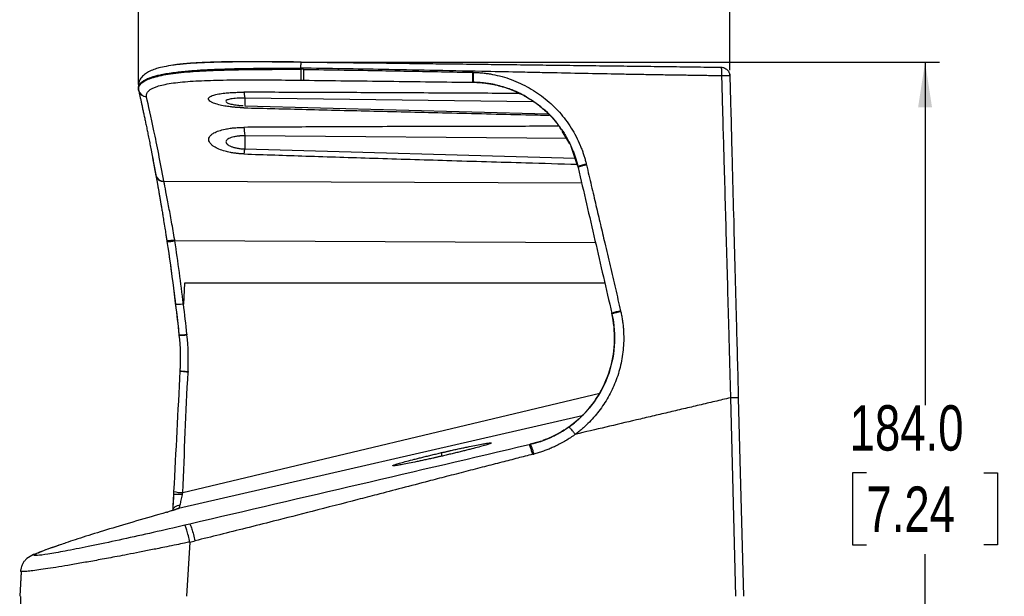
# Model space of a CAD drawing. Header units: millimetres. Extents: x 0 to 2235, y 0 to 1727.
# Tile 50 of 60: x 1536 to 1970, y 894 to 1148. Entities that reach past the tile are written whole.
import ezdxf

# ---------------------------------------------------------------- set-up
doc = ezdxf.new("R2010")
doc.units = ezdxf.units.MM
doc.header["$LTSCALE"] = 2
doc.layers.add('DIMENSIONS', color=140, linetype='Continuous', lineweight=25)
doc.styles.add('SLDTEXTSTYLE0', font='TXT', dxfattribs={"width": 0.75})
doc.dimstyles.new('SLDDIMSTYLE0', dxfattribs={"dimtxt": 20, "dimasz": 20, "dimexe": 0, "dimexo": 0.0625, "dimgap": 5, "dimtad": 0, "dimtih": 1, "dimtoh": 1, "dimdec": 1, "dimlfac": 0.5, "dimrnd": 1e-09, "dimzin": 4, "dimdsep": 46, "dimtxsty": 'SLDTEXTSTYLE0', "dimsah": 1, "dimcen": 0.09, "dimadec": 0, "dimazin": 1, "dimtfac": 1, "dimtdec": 1, "dimtofl": 0, "dimtmove": 0, "dimatfit": 3, "dimfxl": 1, "dimfrac": 2, "dimtolj": 1, "dimtzin": 12, "dimarcsym": 0})
doc.dimstyles.new('SLDDIMSTYLE2', dxfattribs={"dimtxt": 20, "dimasz": 20, "dimexe": 0, "dimexo": 0.0625, "dimgap": 5, "dimtad": 0, "dimtih": 1, "dimtoh": 1, "dimdec": 1, "dimlfac": 0.5, "dimrnd": 1e-09, "dimzin": 12, "dimdsep": 46, "dimtxsty": 'SLDTEXTSTYLE0', "dimsah": 1, "dimcen": 0.09, "dimadec": 0, "dimazin": 3, "dimtfac": 1, "dimtdec": 1, "dimtofl": 0, "dimtmove": 0, "dimatfit": 3, "dimfxl": 1, "dimfrac": 2, "dimtolj": 1, "dimtzin": 12, "dimarcsym": 0})

# ---------------------------------------------------------------- blocks, each defined once
blk = doc.blocks.new('_D_5')
at = {"layer": 'DIMENSIONS', "transparency": 16777216}
for p, q in [((1536.52, 894.1), (1536.52, 686.89)), ((1855.08, 763.08), (1855.08, 686.89)), ((1669.94, 696.18), (1663.85, 696.18)), ((1663.85, 696.18), (1663.85, 664.43)), ((1721.66, 696.18), (1727.75, 696.18)), ((1727.75, 696.18), (1727.75, 664.43)), ((1536.52, 693.24), (1653.69, 693.24)), ((1855.08, 693.24), (1737.91, 693.24)), ((1663.85, 664.43), (1669.94, 664.43)), ((1727.75, 664.43), (1721.66, 664.43))]:
    blk.add_line(p, q, dxfattribs=at)
for points in [[(1536.52, 693.24), (1556.52, 690.16), (1556.52, 696.31)], [(1855.08, 693.24), (1835.08, 696.31), (1835.08, 690.16)]]:
    blk.add_solid(points, dxfattribs=at)
at = {"layer": 'DIMENSIONS', "transparency": 16777216, "char_height": 20, "attachment_point": 1, "style": 'SLDTEXTSTYLE0'}
for s, insert in [('159.3', (1662.55, 726.02)), ('6.27', (1669.94, 690.21))]:
    blk.add_mtext(s, dxfattribs=dict(at, insert=insert))
blk = doc.blocks.new('_D_6')
at = {"layer": 'DIMENSIONS', "transparency": 16777216}
for p, q in [((1588.57, 1119.76), (1588.57, 1199.16)), ((1849.07, 1126.03), (1849.07, 1199.16)), ((1692.96, 1195.76), (1686.87, 1195.76)), ((1686.87, 1195.76), (1686.87, 1164.01)), ((1744.68, 1195.76), (1750.78, 1195.76)), ((1750.78, 1195.76), (1750.78, 1164.01)), ((1588.57, 1192.81), (1676.72, 1192.81)), ((1849.07, 1192.81), (1760.93, 1192.81)), ((1686.87, 1164.01), (1692.96, 1164.01)), ((1750.78, 1164.01), (1744.68, 1164.01))]:
    blk.add_line(p, q, dxfattribs=at)
for points in [[(1588.57, 1192.81), (1608.57, 1189.74), (1608.57, 1195.89)], [(1849.07, 1192.81), (1829.07, 1195.89), (1829.07, 1189.74)]]:
    blk.add_solid(points, dxfattribs=at)
at = {"layer": 'DIMENSIONS', "transparency": 16777216, "char_height": 20, "attachment_point": 1, "style": 'SLDTEXTSTYLE0'}
for s, insert in [('130.2', (1685.57, 1225.6)), ('5.13', (1692.96, 1189.79))]:
    blk.add_mtext(s, dxfattribs=dict(at, insert=insert))
blk = doc.blocks.new('_D_7')
at = {"layer": 'DIMENSIONS', "transparency": 16777216}
for p, q in [((1662.65, 1129.67), (1941.43, 1129.67)), ((1935.08, 1129.67), (1935.08, 978.51)), ((1909.22, 948.59), (1903.12, 948.59)), ((1903.12, 948.59), (1903.12, 916.84)), ((1960.94, 948.59), (1967.03, 948.59)), ((1967.03, 948.59), (1967.03, 916.84)), ((1903.12, 916.84), (1909.22, 916.84)), ((1967.03, 916.84), (1960.94, 916.84)), ((1935.08, 761.62), (1935.08, 912.78)), ((1853.62, 761.62), (1941.43, 761.62))]:
    blk.add_line(p, q, dxfattribs=at)
for points in [[(1935.08, 1129.67), (1932, 1109.67), (1938.15, 1109.67)], [(1935.08, 761.62), (1938.15, 781.62), (1932, 781.62)]]:
    blk.add_solid(points, dxfattribs=at)
at = {"layer": 'DIMENSIONS', "transparency": 16777216, "char_height": 20, "attachment_point": 1, "style": 'SLDTEXTSTYLE0'}
for s, insert in [('184.0', (1901.83, 978.43)), ('7.24', (1909.22, 942.62))]:
    blk.add_mtext(s, dxfattribs=dict(at, insert=insert))

msp = doc.modelspace()

# ---------------------------------------------------------------- linework, layer by layer
for p, q in [((1660.12, 1129.67), (1660.08, 1129.56)), ((1661.24, 1126.45), (1660.02, 1126.47)), ((1660.13, 1121.68), (1661.35, 1121.66)), ((1588.51, 1118.59), (1588.45, 1118.16)), ((1762.39, 1112.12), (1635.34, 1113.83)), ((1634.93, 1109.51), (1634.96, 1109.58)), ((1635.25, 1110.22), (1635.27, 1110.28)), ((1635.34, 1110.42), (1768.78, 1106.92)), ((1778.56, 1093.57), (1775.16, 1099.2)), ((1777.33, 1095.98), (1635.34, 1097.18)), ((1635.34, 1091.37), (1780.98, 1087.35)), ((1781.96, 1084.03), (1779.08, 1092.39)), ((1594.73, 1087.45), (1596.22, 1079.58)), ((1782.12, 1083.58), (1782.21, 1083.17)), ((1782.12, 1083.58), (1782.12, 1083.58)), ((1596.22, 1079.58), (1596.34, 1078.9)), ((1783.81, 1076.28), (1599.71, 1077.06)), ((1789.88, 1049.99), (1604.54, 1050.88)), ((1608.81, 1032.22), (1608.33, 1023)), ((1793.98, 1032.22), (1608.81, 1032.22)), ((1606.33, 1009.55), (1606.35, 1009.32)), ((1609.85, 1009.69), (1609.87, 1009.45)), ((1610.36, 993.29), (1610.34, 993.04)), ((1608.03, 939.96), (1791.71, 983.79)), ((1849.33, 981.71), (1851.62, 894.22)), ((1852.79, 981.61), (1855.08, 894.22)), ((1783.98, 973.76), (1606.13, 932.93)), ((1760.66, 960.98), (1761.14, 961.09)), ((1765.02, 962.37), (1761.1, 961.29)), ((1761.14, 961.09), (1761.1, 961.29)), ((1722.24, 956.02), (1722.07, 957.54)), ((1762.16, 956.8), (1762.64, 956.92)), ((1603.91, 938.64), (1603.84, 937.37)), ((1604.06, 939.02), (1603.93, 938.99)), ((1605.56, 932.76), (1606.13, 932.93)), ((1605.42, 932.7), (1605.37, 932.68)), ((1611.16, 926.06), (1608.94, 925.54)), ((1611.19, 918.15), (1609.62, 894.22)), ((1542.44, 912.65), (1542.26, 912.58)), ((1543.48, 912.97), (1542.29, 912.5)), ((1542.47, 912.57), (1543.64, 913.04)), ((1543.64, 913.04), (1543.48, 912.97)), ((1536.86, 904.95), (1536.17, 894.23)), ((1536.88, 905.19), (1536.18, 894.24)), ((1536.68, 905.24), (1536.58, 905.06))]:
    msp.add_line(p, q)
at = {"flags": 128}
msp.add_lwpolyline([(1606.02, 932.89), (1605.38, 932.68), (1605.37, 932.68)], dxfattribs=at)
for centre, radius, start, end in [((1592.03, 1118.02), 3.55, 192.9499, 270.1817), ((1599.43, 1080.46), 3.32, 193.3339, 274.5646), ((1599.44, 1080.37), 3.32, 193.3358, 274.5746), ((1601.99, 1061.96), 10.86, 264.5274, 283.0974), ((1601.71, 1063.94), 13.36, 267.1578, 282.2469), ((1804.66, 999.02), 21.32, 100.0844, 110.9288), ((1804.54, 998.89), 21.07, 99.6603, 110.632), ((1607.59, 1022.69), 13.2, 264.5098, 279.836), ((1607.62, 1022.45), 13.18, 264.4889, 279.8283), ((1607.56, 952.66), 12.71, 253.7509, 272.1221)]:
    msp.add_arc(centre, radius, start, end)
for points, knots in [([(1647.22, 1129.7), (1643.78, 1129.72), (1636.97, 1129.75), (1627.8, 1129.69), (1619.15, 1129.49), (1611.58, 1129.12), (1605.33, 1128.54), (1600.84, 1127.87), (1597.69, 1127.17), (1595.16, 1126.4), (1592.96, 1125.43), (1591, 1124.15), (1589.45, 1122.55), (1588.4, 1120.55), (1588.46, 1119.02), (1588.49, 1118.25)], [0, 0, 0, 0, 0.1055207, 0.2086754, 0.3027523, 0.4139563, 0.5089028, 0.5875038, 0.6496733, 0.6992541, 0.7576186, 0.8094593, 0.8683398, 0.9342766, 1, 1, 1, 1]), ([(1660.12, 1129.67), (1657.2, 1129.7), (1651.29, 1129.76), (1642.59, 1129.82), (1634.06, 1129.82), (1625.87, 1129.74), (1618.2, 1129.53), (1611.33, 1129.15), (1606.44, 1128.73), (1604.24, 1128.34), (1603.67, 1128.25)], [0, 0, 0, 0, 0.127914, 0.258412, 0.391491, 0.528645, 0.668057, 0.808997, 0.950357, 1, 1, 1, 1]), ([(1608.11, 1128.8), (1607.94, 1128.78), (1607.3, 1128.73), (1606.73, 1128.64), (1606.32, 1128.58)], [0, 0, 0, 0, 0.268934, 1, 1, 1, 1]), ([(1660.08, 1129.59), (1655.93, 1129.64), (1651.56, 1129.69), (1647.44, 1129.7), (1647.22, 1129.7)], [0, 0, 0, 0, 0.947565, 1, 1, 1, 1]), ([(1660.08, 1129.56), (1660.07, 1129.55), (1660.05, 1129.5), (1660, 1129.02), (1659.94, 1128.16), (1659.91, 1127.38), (1659.9, 1126.99)], [0, 0, 0, 0, 0.078921, 0.383795, 0.696094, 1, 1, 1, 1]), ([(1660.12, 1129.67), (1667.84, 1129.58), (1683.29, 1129.4), (1702.63, 1129.17), (1718.13, 1128.98), (1730.14, 1128.84), (1741.95, 1128.69), (1754.23, 1128.54), (1766.22, 1128.4), (1778.9, 1128.24), (1791.32, 1128.08), (1803.7, 1127.93), (1815.52, 1127.78), (1825.29, 1127.65), (1833.12, 1127.55), (1839.15, 1127.47), (1843.14, 1127.41), (1845.12, 1127.39)], [0, 0, 0, 0, 0.125211, 0.250644, 0.313671, 0.376607, 0.445523, 0.505197, 0.57574, 0.639983, 0.710713, 0.776894, 0.840612, 0.902186, 0.935161, 0.967764, 1, 1, 1, 1]), ([(1588.54, 1117.36), (1588.52, 1117.45), (1588.49, 1117.62), (1588.46, 1117.88), (1588.46, 1118.14), (1588.47, 1118.4), (1588.52, 1118.66), (1588.58, 1118.92), (1588.68, 1119.19), (1588.8, 1119.45), (1588.95, 1119.71), (1589.13, 1119.97), (1589.34, 1120.23), (1589.59, 1120.49), (1589.86, 1120.75), (1590.17, 1121.01), (1590.52, 1121.26), (1590.9, 1121.51), (1591.32, 1121.76), (1591.78, 1122), (1592.28, 1122.24), (1592.98, 1122.55), (1593.97, 1122.93), (1595.37, 1123.38), (1597.12, 1123.85), (1600.2, 1124.53), (1603.94, 1125.11), (1609.06, 1125.68), (1614.07, 1126.09), (1620.21, 1126.43), (1626.27, 1126.66), (1631.09, 1126.78), (1634.61, 1126.85), (1636.92, 1126.88), (1639.24, 1126.91), (1641.56, 1126.94), (1643.88, 1126.96), (1646.2, 1126.97), (1648.52, 1126.99), (1650.82, 1126.99), (1653.11, 1127), (1655.39, 1127), (1657.65, 1127), (1659.15, 1127), (1659.9, 1126.99)], [0, 0, 0, 0, 0.010267, 0.020731, 0.031392, 0.042248, 0.053299, 0.064546, 0.075987, 0.087621, 0.099448, 0.111466, 0.123676, 0.136079, 0.148674, 0.161462, 0.174443, 0.187618, 0.200987, 0.214549, 0.228304, 0.242253, 0.268564, 0.298524, 0.332131, 0.369387, 0.458423, 0.498922, 0.571357, 0.638355, 0.699916, 0.756022, 0.777562, 0.798882, 0.819983, 0.840864, 0.861526, 0.881971, 0.902199, 0.92221, 0.941999, 0.961562, 0.980897, 1, 1, 1, 1]), ([(1588.57, 1117.22), (1588.56, 1117.31), (1588.53, 1117.47), (1588.52, 1117.73), (1588.53, 1117.98), (1588.56, 1118.23), (1588.61, 1118.47), (1588.68, 1118.72), (1588.78, 1118.97), (1588.91, 1119.21), (1589.05, 1119.46), (1589.23, 1119.7), (1589.7, 1120.27), (1590.78, 1121.15), (1592.58, 1122.04), (1594.41, 1122.71), (1596.46, 1123.32), (1599.47, 1124), (1603.71, 1124.67), (1608.55, 1125.22), (1613.93, 1125.64), (1619.84, 1125.96), (1626.07, 1126.18), (1632.63, 1126.33), (1639.29, 1126.42), (1644.68, 1126.46), (1648.51, 1126.47), (1650.84, 1126.48), (1653.15, 1126.48), (1655.46, 1126.48), (1657.74, 1126.47), (1659.27, 1126.47), (1660.02, 1126.47)], [0, 0, 0, 0, 0.010267, 0.020645, 0.031136, 0.041739, 0.052454, 0.063281, 0.074221, 0.085273, 0.096438, 0.107715, 0.119103, 0.178018, 0.242361, 0.272876, 0.305552, 0.369576, 0.434219, 0.499191, 0.564175, 0.628853, 0.695008, 0.756262, 0.819617, 0.880057, 0.90054, 0.920836, 0.940938, 0.960836, 0.980526, 1, 1, 1, 1]), ([(1845.4, 1123.59), (1844.32, 1123.61), (1842.14, 1123.64), (1838.87, 1123.69), (1835.58, 1123.73), (1832.27, 1123.78), (1828.94, 1123.84), (1825.59, 1123.89), (1822.22, 1123.94), (1818.83, 1124), (1815.43, 1124.05), (1812, 1124.11), (1808.55, 1124.17), (1805.08, 1124.23), (1798.41, 1124.36), (1787.71, 1124.56), (1775.25, 1124.81), (1764.22, 1125.04), (1753.14, 1125.28), (1737.38, 1125.6), (1717.65, 1126), (1697.31, 1126.38), (1678.3, 1126.71), (1666.18, 1126.9), (1659.9, 1126.99)], [0, 0, 0, 0, 0.0175546, 0.0352119, 0.0529705, 0.0708297, 0.0887888, 0.1068477, 0.1250063, 0.1432652, 0.1616252, 0.1800875, 0.1986538, 0.2173259, 0.2361065, 0.3064919, 0.3902206, 0.4374901, 0.4847284, 0.5693028, 0.6924606, 0.8039613, 0.8983546, 1, 1, 1, 1]), ([(1660.02, 1126.47), (1660.02, 1126.49), (1660.01, 1126.53), (1659.99, 1126.62), (1659.96, 1126.73), (1659.94, 1126.84), (1659.92, 1126.93), (1659.9, 1126.98), (1659.9, 1126.99)], [0, 0, 0, 0, 0.107645, 0.246895, 0.49437, 0.745318, 0.889964, 1, 1, 1, 1]), ([(1660.02, 1126.47), (1660.01, 1126.01), (1660, 1125.46), (1659.99, 1124.32), (1659.99, 1123.73), (1660.02, 1122.72), (1660.04, 1122.31), (1660.08, 1121.8), (1660.1, 1121.69), (1660.13, 1121.68)], [0, 0, 0, 0, 0.25, 0.25, 0.5, 0.5, 0.75, 0.75, 1, 1, 1, 1]), ([(1661.24, 1126.45), (1661.23, 1125.99), (1661.22, 1125.45), (1661.21, 1124.3), (1661.21, 1123.71), (1661.24, 1122.7), (1661.26, 1122.3), (1661.3, 1121.79), (1661.32, 1121.67), (1661.35, 1121.66)], [0, 0, 0, 0, 0.25, 0.25, 0.5, 0.5, 0.75, 0.75, 1, 1, 1, 1]), ([(1661.24, 1126.45), (1667.21, 1126.36), (1678.74, 1126.18), (1694.54, 1125.92), (1708.82, 1125.66), (1722.16, 1125.42), (1731.23, 1125.24), (1735.85, 1125.15)], [0, 0, 0, 0, 0.2400375, 0.4634596, 0.635496, 0.8142168, 1, 1, 1, 1]), ([(1735.96, 1120.77), (1735.93, 1120.78), (1735.91, 1120.87), (1735.87, 1121.31), (1735.85, 1121.65), (1735.83, 1122.54), (1735.82, 1123.07), (1735.83, 1124.15), (1735.83, 1124.68), (1735.85, 1125.15)], [0, 0, 0, 0, 0.25, 0.25, 0.5, 0.5, 0.75, 0.75, 1, 1, 1, 1]), ([(1736.04, 1125.14), (1736.02, 1124.69), (1736.01, 1124.17), (1736.01, 1123.11), (1736.01, 1122.58), (1736.03, 1121.68), (1736.05, 1121.32), (1736.09, 1120.87), (1736.11, 1120.77), (1736.13, 1120.77)], [0, 0, 0, 0, 0.25, 0.25, 0.5, 0.5, 0.75, 0.75, 1, 1, 1, 1]), ([(1736.04, 1125.14), (1736.35, 1125.14), (1736.99, 1125.12), (1737.94, 1125.07), (1738.88, 1125), (1739.82, 1124.92), (1740.76, 1124.82), (1741.69, 1124.7), (1742.62, 1124.57), (1743.54, 1124.42), (1745.58, 1124.05), (1748.69, 1123.33), (1752.81, 1122), (1756.81, 1120.34), (1761.93, 1117.7), (1767.89, 1113.64), (1773.1, 1108.66), (1776.75, 1104.21), (1779.2, 1100.65), (1781.36, 1096.89), (1782.83, 1093.76), (1783.78, 1091.36), (1784.37, 1089.75), (1784.9, 1088.11), (1785.38, 1086.45), (1785.66, 1085.33), (1785.79, 1084.77)], [0, 0, 0, 0, 0.013801, 0.02755, 0.041254, 0.054921, 0.068558, 0.082174, 0.095774, 0.109368, 0.122961, 0.185788, 0.248078, 0.31133, 0.374213, 0.499149, 0.623932, 0.686627, 0.749679, 0.812111, 0.87505, 0.899876, 0.924754, 0.949715, 0.974787, 1, 1, 1, 1]), ([(1845.12, 1127.39), (1845.13, 1127.39), (1845.14, 1127.39), (1845.16, 1127.36), (1845.18, 1127.33), (1845.2, 1127.27), (1845.22, 1127.2), (1845.25, 1127.06), (1845.29, 1126.8), (1845.33, 1126.34), (1845.36, 1125.79), (1845.39, 1125.18), (1845.4, 1124.5), (1845.4, 1123.97), (1845.4, 1123.65), (1845.4, 1123.59)], [0, 0, 0, 0, 0.041957, 0.083336, 0.124484, 0.165739, 0.207426, 0.24985, 0.370343, 0.499856, 0.611251, 0.736211, 0.844977, 0.972516, 1, 1, 1, 1]), ([(1845.12, 1127.39), (1845.59, 1127.38), (1846.08, 1127.29), (1847.04, 1126.91), (1847.5, 1126.61), (1847.88, 1126.24)], [0, 0, 0, 0, 0.5, 0.5, 1, 1, 1, 1]), ([(1849.07, 1123.49), (1849.07, 1123.5), (1849.07, 1123.5), (1849.05, 1123.52), (1849.02, 1123.53), (1848.97, 1123.54), (1848.93, 1123.54), (1848.87, 1123.54), (1848.81, 1123.55), (1848.75, 1123.56), (1848.67, 1123.57), (1848.58, 1123.58), (1848.48, 1123.58), (1848.37, 1123.6), (1848.22, 1123.6), (1848.04, 1123.61), (1847.79, 1123.61), (1847.56, 1123.62), (1847.33, 1123.62), (1847.18, 1123.61), (1847.01, 1123.6), (1846.78, 1123.6), (1846.5, 1123.6), (1846.14, 1123.6), (1845.83, 1123.59), (1845.61, 1123.59), (1845.48, 1123.59), (1845.42, 1123.59), (1845.4, 1123.59)], [0, 0, 0, 0, 0.029627, 0.05974, 0.120769, 0.151411, 0.182438, 0.213304, 0.244129, 0.268535, 0.305897, 0.337092, 0.368555, 0.400032, 0.440976, 0.49513, 0.544198, 0.621278, 0.647668, 0.684482, 0.715747, 0.747656, 0.811408, 0.873766, 0.936828, 0.968391, 0.988858, 1, 1, 1, 1]), ([(1845.4, 1123.59), (1845.5, 1120.02), (1845.71, 1112.2), (1846.06, 1099.48), (1846.49, 1084.3), (1846.97, 1067.35), (1847.68, 1042.36), (1848.35, 1018.45), (1848.96, 995.92), (1849.21, 986.35), (1849.33, 981.71)], [0, 0, 0, 0, 0.075564, 0.165272, 0.269127, 0.396422, 0.523709, 0.797664, 0.901912, 1, 1, 1, 1]), ([(1847.88, 1126.24), (1848.27, 1125.86), (1848.57, 1125.4), (1848.96, 1124.45), (1849.06, 1123.96), (1849.07, 1123.49)], [0, 0, 0, 0, 0.5, 0.5, 1, 1, 1, 1]), ([(1848.62, 1125.2), (1848.66, 1125.13), (1848.83, 1124.83), (1849, 1124.26), (1849.05, 1123.75), (1849.07, 1123.49)], [0, 0, 0, 0, 0.140583, 0.570292, 1, 1, 1, 1]), ([(1592.04, 1114.47), (1591.88, 1115.39), (1592.21, 1116.23), (1593.8, 1117.72), (1595.05, 1118.37), (1598.4, 1119.48), (1600.48, 1119.94), (1605.39, 1120.69), (1608.21, 1120.98), (1614.47, 1121.41), (1617.91, 1121.56), (1625.32, 1121.76), (1629.29, 1121.81), (1637.61, 1121.85), (1641.96, 1121.84), (1650.92, 1121.78), (1655.51, 1121.73), (1660.13, 1121.68)], [0, 0, 0, 0, 0.125, 0.125, 0.25, 0.25, 0.375, 0.375, 0.5, 0.5, 0.625, 0.625, 0.75, 0.75, 0.875, 0.875, 1, 1, 1, 1]), ([(1661.35, 1121.66), (1673.78, 1121.52), (1686.22, 1121.37), (1711.09, 1121.07), (1723.52, 1120.92), (1735.96, 1120.77)], [0, 0, 0, 0, 0.5, 0.5, 1, 1, 1, 1]), ([(1756.42, 1115.91), (1756.33, 1115.96), (1756.12, 1116.06), (1755.82, 1116.2), (1755.5, 1116.35), (1755.2, 1116.49), (1754.86, 1116.64), (1754.47, 1116.81), (1753.97, 1117.03), (1753.41, 1117.26), (1752.81, 1117.5), (1752.23, 1117.72), (1751.26, 1118.07), (1749.48, 1118.67), (1746.87, 1119.4), (1744.06, 1119.99), (1741.6, 1120.37), (1739.53, 1120.58), (1737.69, 1120.7), (1736.52, 1120.72), (1735.97, 1120.73)], [0, 0, 0, 0, 0.014317, 0.031731, 0.047348, 0.062942, 0.078493, 0.098718, 0.123628, 0.15301, 0.18267, 0.214359, 0.240815, 0.327506, 0.477527, 0.623928, 0.736445, 0.833377, 0.921226, 1, 1, 1, 1]), ([(1736.13, 1120.77), (1736.45, 1120.76), (1737.09, 1120.75), (1738.04, 1120.7), (1739, 1120.64), (1739.95, 1120.56), (1740.9, 1120.46), (1741.84, 1120.34), (1742.79, 1120.2), (1743.73, 1120.05), (1744.66, 1119.87), (1745.6, 1119.68), (1747.29, 1119.29), (1749.3, 1118.74), (1751.8, 1117.9), (1753.64, 1117.18), (1755.04, 1116.56), (1755.74, 1116.24), (1756.13, 1116.05), (1756.33, 1115.96), (1756.42, 1115.91)], [0, 0, 0, 0, 0.045336, 0.09067, 0.136, 0.181325, 0.226643, 0.271955, 0.317262, 0.362564, 0.407862, 0.453154, 0.498442, 0.656025, 0.749834, 0.875535, 0.937994, 0.969053, 0.984529, 1, 1, 1, 1]), ([(1849.07, 1123.49), (1849.2, 1118.58), (1849.48, 1107.9), (1849.83, 1094.39), (1850.26, 1077.98), (1850.92, 1052.86), (1851.81, 1019.08), (1852.49, 993.11), (1852.79, 981.61)], [0, 0, 0, 0, 0.103973, 0.2257, 0.285673, 0.450982, 0.756765, 1, 1, 1, 1]), ([(1588.54, 1117.36), (1588.48, 1117.62), (1588.42, 1117.92), (1588.45, 1118.22), (1588.46, 1118.26)], [0, 0, 0, 0, 0.8867642, 1, 1, 1, 1]), ([(1588.52, 1118.89), (1588.48, 1118.65), (1588.4, 1118.13), (1588.49, 1117.62), (1588.54, 1117.36)], [0, 0, 0, 0, 0.479997, 1, 1, 1, 1]), ([(1588.6, 1117.07), (1588.65, 1116.87), (1588.74, 1116.48), (1588.87, 1115.85), (1589.02, 1115.21), (1589.17, 1114.53), (1589.32, 1113.84), (1589.48, 1113.12), (1589.64, 1112.37), (1589.81, 1111.59), (1589.99, 1110.79), (1590.17, 1109.97), (1590.35, 1109.11), (1590.54, 1108.23), (1590.73, 1107.32), (1590.93, 1106.38), (1591.14, 1105.42), (1591.35, 1104.42), (1591.56, 1103.4), (1591.78, 1102.35), (1592, 1101.27), (1592.23, 1100.15), (1592.46, 1099.01), (1592.7, 1097.84), (1592.95, 1096.64), (1593.19, 1095.4), (1593.44, 1094.14), (1593.7, 1092.84), (1593.96, 1091.51), (1594.23, 1090.15), (1594.5, 1088.76), (1594.77, 1087.33), (1595.05, 1085.87), (1595.33, 1084.38), (1595.61, 1082.85), (1595.9, 1081.3), (1596.1, 1080.23), (1596.19, 1079.7)], [0, 0, 0, 0, 0.025996, 0.052143, 0.078443, 0.104895, 0.131498, 0.158253, 0.185159, 0.212216, 0.239425, 0.266785, 0.294297, 0.32196, 0.349775, 0.377742, 0.40586, 0.434129, 0.462549, 0.491122, 0.519845, 0.54872, 0.577746, 0.606924, 0.636253, 0.665733, 0.695365, 0.725147, 0.755081, 0.785167, 0.815403, 0.845792, 0.876331, 0.907022, 0.937864, 0.968857, 1, 1, 1, 1]), ([(1592.07, 1114.33), (1591.7, 1114.34), (1591.31, 1114.39), (1590.55, 1114.65), (1590.18, 1114.84), (1589.53, 1115.35), (1589.25, 1115.67), (1588.83, 1116.35), (1588.68, 1116.71), (1588.6, 1117.07)], [0, 0, 0, 0, 0.25, 0.25, 0.5, 0.5, 0.75, 0.75, 1, 1, 1, 1]), ([(1634.93, 1109.51), (1634.73, 1109.52), (1634.33, 1109.53), (1633.74, 1109.55), (1633.14, 1109.58), (1632.53, 1109.62), (1631.93, 1109.66), (1631.32, 1109.7), (1630.71, 1109.76), (1630.1, 1109.82), (1629.49, 1109.88), (1628.28, 1110.03), (1626.27, 1110.33), (1623.73, 1110.88), (1621.73, 1111.52), (1620.33, 1112.18), (1619.51, 1112.82), (1619.22, 1113.48), (1619.51, 1114.1), (1620.33, 1114.66), (1621.73, 1115.18), (1623.73, 1115.64), (1626.27, 1115.99), (1628.41, 1116.17), (1629.89, 1116.26), (1630.91, 1116.31), (1631.92, 1116.35), (1632.93, 1116.37), (1633.93, 1116.38), (1634.6, 1116.38), (1634.93, 1116.38)], [0, 0, 0, 0, 0.011849, 0.023842, 0.035977, 0.048254, 0.060676, 0.073243, 0.085958, 0.098823, 0.111839, 0.125012, 0.178055, 0.250093, 0.323202, 0.375119, 0.439618, 0.500005, 0.560417, 0.624889, 0.676917, 0.749921, 0.822043, 0.874994, 0.896867, 0.91831, 0.939337, 0.959958, 0.980178, 1, 1, 1, 1]), ([(1756.47, 1115.81), (1745.75, 1115.88), (1724.29, 1116), (1692.9, 1116.15), (1663.1, 1116.28), (1644.05, 1116.35), (1634.93, 1116.38)], [0, 0, 0, 0, 0.264499, 0.529608, 0.774775, 1, 1, 1, 1]), ([(1747.32, 1119.24), (1748.96, 1118.79), (1752.53, 1117.81), (1755.96, 1116.12), (1757.81, 1115.21)], [0, 0, 0, 0, 0.459064, 1, 1, 1, 1]), ([(1756.42, 1115.91), (1756.62, 1115.82), (1757.01, 1115.62), (1757.79, 1115.22), (1759.15, 1114.49), (1761.06, 1113.35), (1763.27, 1111.86), (1766.11, 1109.71), (1769.43, 1106.74), (1771.81, 1104.06), (1772.97, 1102.6), (1773.07, 1102.47), (1773.24, 1102.26), (1773.47, 1101.96), (1773.76, 1101.57), (1774.11, 1101.1), (1774.52, 1100.53), (1774.98, 1099.88), (1775.49, 1099.12), (1776.03, 1098.27), (1776.62, 1097.31), (1777.23, 1096.24), (1777.87, 1095.07), (1778.52, 1093.79), (1779.18, 1092.38), (1779.83, 1090.86), (1780.46, 1089.22), (1781.07, 1087.45), (1781.64, 1085.56), (1781.96, 1084.25), (1782.12, 1083.58)], [0, 0, 0, 0, 0.0153525, 0.0307567, 0.0617218, 0.1240669, 0.1866132, 0.2491596, 0.3742, 0.4992703, 0.5006705, 0.5045566, 0.5109289, 0.5197874, 0.5311323, 0.5449638, 0.5612823, 0.5800881, 0.6013817, 0.6251635, 0.6514343, 0.6801945, 0.711445, 0.7451866, 0.7814202, 0.8201467, 0.8613667, 0.9050816, 0.9512939, 1, 1, 1, 1]), ([(1758.43, 1114.88), (1758.32, 1114.94), (1758.15, 1115.03), (1757.87, 1115.18), (1757.65, 1115.29), (1757.4, 1115.42), (1757.17, 1115.54), (1756.98, 1115.64), (1756.81, 1115.72), (1756.68, 1115.79), (1756.54, 1115.85), (1756.46, 1115.9), (1756.42, 1115.91)], [0, 0, 0, 0, 0.167368, 0.252869, 0.41928, 0.50346, 0.628519, 0.752572, 0.796007, 0.876519, 0.945399, 1, 1, 1, 1]), ([(1599.69, 1077.15), (1598.12, 1085.71), (1596.63, 1093.13), (1594.03, 1105.57), (1592.92, 1110.58), (1592.07, 1114.33)], [0, 0, 0, 0, 0.5, 0.5, 1, 1, 1, 1]), ([(1635.34, 1113.83), (1634.17, 1113.82), (1631.89, 1113.78), (1629.12, 1113.47), (1627.38, 1113), (1626.78, 1112.41), (1627.39, 1111.76), (1628.98, 1111.15), (1630.66, 1110.89), (1631.46, 1110.76)], [0, 0, 0, 0, 0.162828, 0.317205, 0.459208, 0.594741, 0.73029, 0.872326, 1, 1, 1, 1]), ([(1631.62, 1110.75), (1632.27, 1110.65), (1633.29, 1110.5), (1634.31, 1110.47), (1634.69, 1110.46)], [0, 0, 0, 0, 0.6369381, 1, 1, 1, 1]), ([(1635.34, 1113.83), (1635.34, 1112.78), (1635.34, 1110.79), (1635.34, 1110.61), (1635.34, 1110.52)], [0, 0, 0, 0, 0.532059, 1, 1, 1, 1]), ([(1774.87, 1099.69), (1774.47, 1100.39), (1772.38, 1103.99), (1766.93, 1109.41), (1761.26, 1113.05), (1758.43, 1114.87)], [0, 0, 0, 0, 0.106428, 0.553153, 1, 1, 1, 1]), ([(1634.93, 1109.51), (1644.06, 1109.28), (1663.13, 1108.79), (1692.97, 1108.05), (1725.23, 1107.27), (1750.99, 1106.66), (1766, 1106.31), (1769.43, 1106.23)], [0, 0, 0, 0, 0.203753, 0.425568, 0.665445, 0.923388, 1, 1, 1, 1]), ([(1634.92, 1089.17), (1634.73, 1089.18), (1634.33, 1089.19), (1633.74, 1089.23), (1633.15, 1089.27), (1632.55, 1089.32), (1631.95, 1089.38), (1631.35, 1089.45), (1630.75, 1089.53), (1630.14, 1089.62), (1629.54, 1089.72), (1628.35, 1089.94), (1626.35, 1090.41), (1623.84, 1091.26), (1621.86, 1092.29), (1620.48, 1093.36), (1619.66, 1094.42), (1619.38, 1095.53), (1619.66, 1096.62), (1620.48, 1097.59), (1621.86, 1098.54), (1623.85, 1099.4), (1626.36, 1100.07), (1628.48, 1100.44), (1629.94, 1100.62), (1630.94, 1100.72), (1631.95, 1100.8), (1632.95, 1100.86), (1633.94, 1100.89), (1634.6, 1100.9), (1634.93, 1100.9)], [0, 0, 0, 0, 0.011849, 0.023841, 0.035975, 0.048253, 0.060675, 0.073243, 0.085959, 0.098825, 0.111843, 0.125017, 0.178063, 0.250101, 0.323233, 0.375124, 0.439628, 0.500005, 0.560422, 0.624884, 0.676978, 0.749914, 0.822127, 0.874988, 0.896872, 0.918322, 0.939352, 0.959971, 0.980187, 1, 1, 1, 1]), ([(1773.9, 1101.37), (1768.92, 1101.36), (1752.37, 1101.34), (1725.06, 1101.29), (1692.8, 1101.19), (1663.03, 1101.07), (1644.02, 1100.96), (1634.93, 1100.9)], [0, 0, 0, 0, 0.107378, 0.357312, 0.589392, 0.803621, 1, 1, 1, 1]), ([(1635.34, 1097.18), (1635.19, 1097.18), (1634.9, 1097.18), (1634.46, 1097.16), (1634.03, 1097.15), (1633.6, 1097.12), (1633.18, 1097.09), (1632.77, 1097.05), (1632.36, 1097.01), (1631.58, 1096.91), (1630.49, 1096.72), (1629.26, 1096.38), (1628.28, 1095.98), (1627.58, 1095.53), (1627.16, 1095.04), (1627.02, 1094.52), (1627.16, 1093.99), (1627.6, 1093.46), (1628.29, 1092.95), (1629.29, 1092.47), (1630.51, 1092.05), (1631.73, 1091.77), (1632.76, 1091.59), (1633.6, 1091.48), (1634.46, 1091.41), (1635.05, 1091.38), (1635.34, 1091.37)], [0, 0, 0, 0, 0.017299, 0.034517, 0.051668, 0.068768, 0.085832, 0.102876, 0.119915, 0.136966, 0.20244, 0.266651, 0.327075, 0.385993, 0.443912, 0.499934, 0.558211, 0.613898, 0.675165, 0.733297, 0.799485, 0.863056, 0.897159, 0.931002, 0.965539, 1, 1, 1, 1]), ([(1635.34, 1097.18), (1635.34, 1095.63), (1635.34, 1094.36), (1635.34, 1092.4), (1635.34, 1091.72), (1635.34, 1091.37)], [0, 0, 0, 0, 0.5, 0.5, 1, 1, 1, 1]), ([(1634.92, 1089.17), (1644.03, 1088.87), (1663.09, 1088.23), (1692.92, 1087.29), (1725.25, 1086.3), (1755.15, 1085.41), (1774.28, 1084.85), (1781.8, 1084.64)], [0, 0, 0, 0, 0.186171, 0.389304, 0.609401, 0.846464, 1, 1, 1, 1]), ([(1782.12, 1083.58), (1782.11, 1083.62), (1782.18, 1083.68), (1782.52, 1083.84), (1782.79, 1083.95), (1783.51, 1084.18), (1783.95, 1084.31), (1784.88, 1084.56), (1785.35, 1084.67), (1785.79, 1084.77)], [0, 0, 0, 0, 0.25, 0.25, 0.5, 0.5, 0.75, 0.75, 1, 1, 1, 1]), ([(1785.89, 1084.36), (1785.46, 1084.27), (1784.99, 1084.15), (1784.07, 1083.91), (1783.62, 1083.78), (1782.9, 1083.55), (1782.62, 1083.44), (1782.27, 1083.27), (1782.21, 1083.21), (1782.21, 1083.17)], [0, 0, 0, 0, 0.25, 0.25, 0.5, 0.5, 0.75, 0.75, 1, 1, 1, 1]), ([(1782.21, 1083.17), (1784.68, 1072.49), (1787.15, 1061.79), (1792.1, 1040.37), (1794.57, 1029.65), (1797.05, 1018.93)], [0, 0, 0, 0, 0.5, 0.5, 1, 1, 1, 1]), ([(1785.89, 1084.36), (1786.25, 1082.83), (1786.96, 1079.79), (1788.02, 1075.28), (1789.06, 1070.85), (1790.39, 1065.15), (1792.02, 1058.22), (1794.09, 1049.35), (1796.29, 1039.92), (1798.62, 1029.92), (1800.16, 1023.29), (1800.93, 1020.01)], [0, 0, 0, 0, 0.071645, 0.141927, 0.210819, 0.278293, 0.407643, 0.534136, 0.691726, 0.847094, 1, 1, 1, 1]), ([(1596.21, 1079.6), (1596.24, 1079.47), (1596.29, 1079.2), (1596.36, 1078.76), (1596.45, 1078.31), (1596.54, 1077.82), (1596.63, 1077.31), (1596.73, 1076.76), (1596.83, 1076.19), (1596.93, 1075.59), (1597.05, 1074.96), (1597.16, 1074.3), (1597.29, 1073.6), (1597.41, 1072.88), (1597.55, 1072.12), (1597.68, 1071.33), (1597.82, 1070.51), (1597.97, 1069.66), (1598.12, 1068.77), (1598.31, 1067.65), (1598.56, 1066.21), (1598.86, 1064.37), (1599.22, 1062.24), (1599.65, 1059.58), (1600.1, 1056.74), (1600.51, 1054.1), (1600.78, 1052.33), (1600.91, 1051.45), (1600.96, 1051.15)], [0, 0, 0, 0, 0.023956, 0.048349, 0.073177, 0.09844, 0.124136, 0.150266, 0.176831, 0.203829, 0.231261, 0.259127, 0.287427, 0.31616, 0.345325, 0.374925, 0.404957, 0.435422, 0.466319, 0.49765, 0.549991, 0.60927, 0.675484, 0.748631, 0.84937, 0.924847, 0.97506, 1, 1, 1, 1]), ([(1604.46, 1051.39), (1604.01, 1054.05), (1603.55, 1056.68), (1602.64, 1061.73), (1602.2, 1064.15), (1601.36, 1068.61), (1600.97, 1070.66), (1600.27, 1074.26), (1599.96, 1075.81), (1599.71, 1077.06)], [0, 0, 0, 0, 0.25, 0.25, 0.5, 0.5, 0.75, 0.75, 1, 1, 1, 1]), ([(1608.33, 1023), (1607.91, 1022.95), (1607.47, 1022.91), (1606.61, 1022.83), (1606.19, 1022.8), (1605.51, 1022.76), (1605.24, 1022.76), (1604.9, 1022.77), (1604.82, 1022.79), (1604.82, 1022.82)], [0, 0, 0, 0, 0.25, 0.25, 0.5, 0.5, 0.75, 0.75, 1, 1, 1, 1]), ([(1801.01, 1019.66), (1801.08, 1019.34), (1801.22, 1018.69), (1801.41, 1017.71), (1801.59, 1016.72), (1801.74, 1015.73), (1801.88, 1014.74), (1802, 1013.74), (1802.1, 1012.74), (1802.25, 1010.75), (1802.35, 1007.76), (1802.18, 1003.81), (1801.72, 999.9), (1800.74, 994.83), (1798.85, 988.74), (1796.14, 983.06), (1793.55, 978.84), (1791.42, 975.85), (1789.09, 973.02), (1786.99, 970.8), (1785.21, 969.11), (1783.84, 967.89), (1782.42, 966.71), (1781.44, 965.97), (1780.95, 965.6)], [0, 0, 0, 0, 0.016335, 0.032676, 0.049031, 0.065407, 0.081811, 0.09825, 0.114731, 0.131262, 0.196104, 0.26131, 0.325229, 0.389386, 0.514811, 0.637641, 0.698102, 0.758571, 0.818669, 0.878776, 0.909084, 0.939364, 0.969655, 1, 1, 1, 1]), ([(1797.12, 1018.61), (1798.15, 1013.99), (1798.5, 1009.22), (1797.8, 999.79), (1796.76, 995.13), (1793.37, 986.33), (1791.04, 982.19), (1785.29, 974.76), (1781.87, 971.48), (1778.06, 968.76)], [0, 0, 0, 0, 0.25, 0.25, 0.5, 0.5, 0.75, 0.75, 1, 1, 1, 1]), ([(1784.56, 974.35), (1787.35, 977.22), (1789.79, 980.44), (1793.81, 987.39), (1795.38, 991.13), (1797.56, 998.88), (1798.17, 1002.9), (1798.36, 1010.97), (1797.95, 1015.02), (1797.04, 1018.96)], [0, 0, 0, 0, 0.25, 0.25, 0.5, 0.5, 0.75, 0.75, 1, 1, 1, 1]), ([(1610.34, 993.04), (1609.92, 993.06), (1609.46, 993.09), (1608.58, 993.16), (1608.16, 993.2), (1607.47, 993.29), (1607.2, 993.33), (1606.85, 993.41), (1606.78, 993.45), (1606.78, 993.48)], [0, 0, 0, 0, 0.25, 0.25, 0.5, 0.5, 0.75, 0.75, 1, 1, 1, 1]), ([(1606.79, 993.73), (1606.79, 993.7), (1606.87, 993.66), (1607.21, 993.58), (1607.48, 993.53), (1608.18, 993.45), (1608.6, 993.41), (1609.48, 993.34), (1609.93, 993.32), (1610.36, 993.29)], [0, 0, 0, 0, 0.25, 0.25, 0.5, 0.5, 0.75, 0.75, 1, 1, 1, 1]), ([(1849.33, 981.71), (1847.04, 981.17), (1842.44, 980.09), (1835.55, 978.47), (1828.64, 976.84), (1821.73, 975.21), (1814.82, 973.58), (1810.2, 972.49), (1807.89, 971.95)], [0, 0, 0, 0, 0.166334, 0.332801, 0.499401, 0.666134, 0.833, 1, 1, 1, 1]), ([(1852.79, 981.61), (1852.79, 981.63), (1852.71, 981.65), (1852.38, 981.69), (1852.13, 981.7), (1851.47, 981.72), (1851.07, 981.73), (1850.22, 981.73), (1849.77, 981.72), (1849.33, 981.71)], [0, 0, 0, 0, 0.25, 0.25, 0.5, 0.5, 0.75, 0.75, 1, 1, 1, 1]), ([(1761.1, 961.29), (1761.41, 961.36), (1762.04, 961.51), (1763.01, 961.76), (1764.04, 962.05), (1765.11, 962.37), (1766.23, 962.74), (1767.39, 963.16), (1768.73, 963.68), (1770.3, 964.36), (1771.85, 965.09), (1773.54, 965.97), (1775.67, 967.18), (1778.14, 968.81), (1780.26, 970.43), (1781.7, 971.64), (1782.73, 972.56), (1783.68, 973.46), (1784.27, 974.06), (1784.56, 974.35)], [0, 0, 0, 0, 0.035004, 0.072134, 0.111392, 0.152787, 0.196328, 0.24202, 0.289863, 0.355579, 0.431449, 0.479602, 0.565646, 0.701247, 0.8041, 0.857018, 0.907305, 0.954963, 1, 1, 1, 1]), ([(1784.53, 974.25), (1783.25, 973.05), (1780.6, 970.55), (1776.31, 967.45), (1773.26, 965.87), (1771.87, 965.16)], [0, 0, 0, 0, 0.336505, 0.698717, 1, 1, 1, 1]), ([(1778.06, 968.76), (1775.52, 966.94), (1772.81, 965.38), (1767.13, 962.81), (1764.17, 961.8), (1761.14, 961.09)], [0, 0, 0, 0, 0.5, 0.5, 1, 1, 1, 1]), ([(1780.95, 965.6), (1780.91, 965.64), (1780.8, 965.78), (1780.57, 966.09), (1780.18, 966.59), (1779.65, 967.25), (1779.13, 967.85), (1778.7, 968.31), (1778.42, 968.57), (1778.25, 968.7), (1778.17, 968.75), (1778.13, 968.76), (1778.11, 968.77), (1778.09, 968.77), (1778.07, 968.76), (1778.06, 968.76)], [0, 0, 0, 0, 0.0240604, 0.0829588, 0.179839, 0.318316, 0.4996955, 0.6255306, 0.7499176, 0.8500098, 0.9100403, 0.9326726, 0.955028, 0.9797855, 1, 1, 1, 1]), ([(1780.95, 965.6), (1780.58, 965.34), (1779.89, 964.84), (1778.48, 963.88), (1776.71, 962.75), (1774.49, 961.5), (1772.36, 960.43), (1770.35, 959.52), (1768.47, 958.76), (1766.55, 958.07), (1764.61, 957.45), (1763.3, 957.1), (1762.64, 956.92)], [0, 0, 0, 0, 0.066673, 0.125629, 0.250725, 0.375678, 0.500724, 0.600722, 0.7005, 0.800207, 0.899991, 1, 1, 1, 1]), ([(1771.87, 965.16), (1771.48, 964.94), (1769.81, 963.99), (1767.99, 963.38), (1766.6, 962.92)], [0, 0, 0, 0, 0.234093, 1, 1, 1, 1]), ([(1760.66, 960.98), (1735.8, 955.15), (1710.89, 949.32), (1661.04, 937.69), (1636.1, 931.88), (1611.16, 926.06)], [0, 0, 0, 0, 0.5, 0.5, 1, 1, 1, 1]), ([(1722.07, 957.54), (1722.28, 957.59), (1722.68, 957.68), (1723.29, 957.82), (1723.9, 957.96), (1724.51, 958.1), (1725.11, 958.23), (1725.71, 958.37), (1726.81, 958.62), (1728.4, 958.97), (1730.41, 959.41), (1732.35, 959.82), (1734.8, 960.34), (1737.58, 960.9), (1740.33, 961.41), (1742.38, 961.75), (1743.66, 961.9), (1744.11, 961.85), (1743.73, 961.61), (1742.51, 961.18), (1740.52, 960.59), (1737.83, 959.85), (1735.08, 959.13), (1732.65, 958.52), (1730.73, 958.04), (1728.72, 957.55), (1727, 957.14), (1725.6, 956.81), (1724.54, 956.56), (1723.48, 956.31), (1722.77, 956.14), (1722.41, 956.06)], [0, 0, 0, 0, 0.008948, 0.017879, 0.0268, 0.035719, 0.044641, 0.053575, 0.062527, 0.093775, 0.125038, 0.156291, 0.187561, 0.250021, 0.312498, 0.374989, 0.437491, 0.499999, 0.562508, 0.625011, 0.687502, 0.74998, 0.812441, 0.843695, 0.874964, 0.906212, 0.937475, 0.953123, 0.968734, 0.984347, 1, 1, 1, 1]), ([(1762.16, 956.8), (1762.04, 957.3), (1761.89, 957.84), (1761.58, 958.86), (1761.43, 959.35), (1761.14, 960.15), (1761, 960.47), (1760.79, 960.88), (1760.72, 960.97), (1760.66, 960.98)], [0, 0, 0, 0, 0.25, 0.25, 0.5, 0.5, 0.75, 0.75, 1, 1, 1, 1]), ([(1761.14, 961.09), (1761.2, 961.09), (1761.27, 960.99), (1761.48, 960.59), (1761.61, 960.28), (1761.9, 959.48), (1762.06, 958.99), (1762.37, 957.97), (1762.51, 957.43), (1762.64, 956.92)], [0, 0, 0, 0, 0.25, 0.25, 0.5, 0.5, 0.75, 0.75, 1, 1, 1, 1]), ([(1762.16, 956.8), (1759.98, 956.24), (1755.44, 955.08), (1748.36, 953.26), (1740.75, 951.3), (1732.61, 949.19), (1724.38, 947.06), (1714.97, 944.61), (1704.77, 941.95), (1694.41, 939.25), (1681.24, 935.84), (1666.03, 931.91), (1649.58, 927.7), (1636, 924.28), (1624.52, 921.41), (1617.05, 919.58), (1613.42, 918.69)], [0, 0, 0, 0, 0.044132, 0.091829, 0.143092, 0.197921, 0.256317, 0.309431, 0.388055, 0.462525, 0.51859, 0.653764, 0.769267, 0.850078, 0.926989, 1, 1, 1, 1]), ([(1700.52, 951.78), (1700.52, 951.79), (1700.52, 951.8), (1700.54, 951.83), (1700.58, 951.86), (1700.63, 951.9), (1700.7, 951.93), (1700.79, 951.98), (1700.99, 952.06), (1701.37, 952.21), (1702.07, 952.44), (1702.97, 952.72), (1704.42, 953.14), (1706.66, 953.76), (1709.41, 954.47), (1711.84, 955.08), (1713.76, 955.56), (1715.77, 956.05), (1717.49, 956.47), (1718.89, 956.8), (1719.95, 957.05), (1721.01, 957.29), (1721.72, 957.46), (1722.07, 957.54)], [0, 0, 0, 0, 0.017872, 0.03572, 0.05356, 0.071405, 0.08927, 0.107168, 0.125113, 0.18764, 0.250218, 0.312764, 0.375315, 0.500197, 0.625001, 0.687467, 0.750044, 0.812574, 0.875055, 0.906356, 0.937563, 0.968753, 1, 1, 1, 1]), ([(1722.41, 956.06), (1722.21, 956.02), (1721.81, 955.92), (1721.2, 955.78), (1720.59, 955.64), (1719.98, 955.51), (1719.38, 955.37), (1718.78, 955.23), (1717.68, 954.99), (1716.09, 954.63), (1714.08, 954.19), (1712.14, 953.78), (1709.69, 953.26), (1706.9, 952.7), (1704.62, 952.27), (1703.13, 952.02), (1702.2, 951.87), (1701.47, 951.78), (1701.02, 951.73), (1700.77, 951.73), (1700.63, 951.73), (1700.54, 951.75), (1700.52, 951.77), (1700.52, 951.78)], [0, 0, 0, 0, 0.0178593, 0.035692, 0.0535121, 0.0713338, 0.0891711, 0.107038, 0.1249485, 0.1874004, 0.2499565, 0.3124978, 0.3749965, 0.4998053, 0.6246932, 0.6872145, 0.7497883, 0.8123292, 0.8748897, 0.9062498, 0.9375046, 0.9687295, 1, 1, 1, 1]), ([(1603.84, 937.37), (1603.78, 936.28), (1603.68, 934.27), (1603.6, 932.73), (1603.56, 932.03)], [0, 0, 0, 0, 0.5437273, 1, 1, 1, 1]), ([(1603.99, 939.02), (1603.95, 938.38), (1603.87, 937.08), (1603.75, 935.19), (1603.65, 933.42), (1603.6, 932.44), (1603.57, 931.95)], [0, 0, 0, 0, 0.245752, 0.494597, 0.746195, 1, 1, 1, 1]), ([(1607.83, 939.05), (1607.34, 939.06), (1606.3, 939.1), (1605, 939.1), (1604.2, 939.07), (1604.09, 939.03), (1604.06, 939.02)], [0, 0, 0, 0, 0.2729783, 0.5668555, 0.8607327, 1, 1, 1, 1]), ([(1606.92, 934.58), (1607.02, 935.15), (1607.16, 935.84), (1607.48, 937.36), (1607.65, 938.2), (1607.83, 939.05)], [0, 0, 0, 0, 0.5, 0.5, 1, 1, 1, 1]), ([(1606.02, 932.89), (1605.97, 932.87), (1605.86, 932.82), (1605.68, 932.75), (1605.47, 932.68), (1605.25, 932.6), (1605.02, 932.52), (1604.76, 932.43), (1604.49, 932.34), (1604.1, 932.21), (1603.57, 932.05), (1602.86, 931.83), (1602.09, 931.61), (1601.52, 931.44), (1601.24, 931.36)], [0, 0, 0, 0, 0.0624284, 0.1247668, 0.1870497, 0.2493118, 0.3115879, 0.3739126, 0.4363205, 0.498846, 0.6241229, 0.7492223, 0.8744221, 1, 1, 1, 1]), ([(1603.69, 932.23), (1603.73, 932.4), (1603.84, 932.92), (1604.52, 933.65), (1605.6, 934.32), (1606.49, 934.5), (1606.92, 934.58)], [0, 0, 0, 0, 0.138102, 0.435588, 0.728016, 1, 1, 1, 1]), ([(1606.13, 932.93), (1606.32, 933), (1606.47, 933.18), (1606.73, 933.74), (1606.83, 934.12), (1606.92, 934.58)], [0, 0, 0, 0, 0.5, 0.5, 1, 1, 1, 1]), ([(1600.88, 931.26), (1596.36, 929.96), (1587.29, 927.36), (1575.48, 923.84), (1565.16, 920.63), (1558.01, 918.32), (1554.86, 917.2), (1554.06, 916.91)], [0, 0, 0, 0, 0.2289, 0.458682, 0.689203, 0.920866, 1, 1, 1, 1]), ([(1608.94, 925.54), (1604.3, 924.46), (1599.63, 923.39), (1590.45, 921.32), (1585.93, 920.32), (1577.25, 918.44), (1573.09, 917.55), (1565.36, 915.95), (1561.78, 915.23), (1555.4, 914), (1552.61, 913.49), (1547.97, 912.71), (1546.13, 912.43), (1543.52, 912.15), (1542.75, 912.14), (1542.3, 912.36), (1542.62, 912.61), (1543.48, 912.97)], [0, 0, 0, 0, 0.125, 0.125, 0.25, 0.25, 0.375, 0.375, 0.5, 0.5, 0.625, 0.625, 0.75, 0.75, 0.875, 0.875, 1, 1, 1, 1]), ([(1611.19, 918.15), (1610.98, 919.03), (1610.73, 919.97), (1610.25, 921.78), (1610, 922.63), (1609.57, 924.06), (1609.38, 924.62), (1609.09, 925.35), (1608.99, 925.53), (1608.94, 925.54)], [0, 0, 0, 0, 0.25, 0.25, 0.5, 0.5, 0.75, 0.75, 1, 1, 1, 1]), ([(1611.16, 926.06), (1611.22, 926.04), (1611.32, 925.87), (1611.61, 925.14), (1611.79, 924.58), (1612.23, 923.17), (1612.47, 922.31), (1612.96, 920.51), (1613.2, 919.57), (1613.42, 918.69)], [0, 0, 0, 0, 0.25, 0.25, 0.5, 0.5, 0.75, 0.75, 1, 1, 1, 1]), ([(1611.19, 918.15), (1610.41, 917.99), (1608.43, 917.57), (1605.01, 916.87), (1601.22, 916.1), (1597.72, 915.39), (1593.7, 914.59), (1589.07, 913.68), (1583.86, 912.67), (1578.04, 911.56), (1571.73, 910.39), (1564.95, 909.17), (1558.83, 908.1), (1553.29, 907.17), (1548.49, 906.41), (1544.42, 905.81), (1541.14, 905.39), (1538.74, 905.16), (1537.34, 905.09), (1537.06, 905.16), (1536.98, 905.18)], [0, 0, 0, 0, 0.022139, 0.056431, 0.096862, 0.129532, 0.156121, 0.211789, 0.263082, 0.309545, 0.387038, 0.459943, 0.535039, 0.607581, 0.68104, 0.753184, 0.825642, 0.897808, 0.969933, 1, 1, 1, 1]), ([(1553.41, 916.72), (1552.1, 916.28), (1547.55, 914.73), (1544.57, 913.52), (1542.44, 912.66)], [0, 0, 0, 0, 0.287166, 1, 1, 1, 1]), ([(1554.06, 916.91), (1552.39, 916.34), (1548.18, 914.88), (1545.35, 913.73), (1543.64, 913.04)], [0, 0, 0, 0, 0.396675, 1, 1, 1, 1]), ([(1542.26, 912.58), (1541.23, 912.08), (1539.81, 911.4), (1538.36, 909.95), (1537.54, 908.8), (1536.95, 907.5), (1536.61, 906.29), (1536.57, 905.58), (1536.55, 905.32)], [0, 0, 0, 0, 0.467827, 0.646011, 0.776872, 0.87472, 0.955126, 1, 1, 1, 1]), ([(1536.98, 905.18), (1536.78, 905.19), (1536.5, 905.21), (1536.58, 905.3), (1536.6, 905.32)], [0, 0, 0, 0, 0.7481142, 1, 1, 1, 1])]:
    msp.add_open_spline(points, degree=3, knots=knots)
for points in [[(1736.04, 1125.14), (1735.97, 1125.15), (1735.91, 1125.15), (1735.85, 1125.15)], [(1735.96, 1120.77), (1736.02, 1120.77), (1736.07, 1120.77), (1736.13, 1120.77)], [(1735.97, 1120.73), (1735.96, 1120.75), (1735.96, 1120.76), (1735.96, 1120.77)], [(1588.54, 1117.36), (1588.56, 1117.26), (1588.58, 1117.17), (1588.6, 1117.07)], [(1588.57, 1117.22), (1588.58, 1117.17), (1588.59, 1117.12), (1588.6, 1117.07)], [(1634.93, 1116.38), (1635.07, 1115.91), (1635.21, 1115.04), (1635.34, 1113.83)], [(1592.07, 1114.33), (1592.06, 1114.38), (1592.05, 1114.42), (1592.04, 1114.47)], [(1634.93, 1100.9), (1635.07, 1100.01), (1635.21, 1098.74), (1635.34, 1097.18)], [(1635.34, 1091.37), (1635.21, 1091.01), (1635.07, 1090.26), (1634.92, 1089.17)], [(1785.89, 1084.36), (1785.86, 1084.5), (1785.83, 1084.63), (1785.79, 1084.77)], [(1596.19, 1079.7), (1596.2, 1079.67), (1596.21, 1079.63), (1596.21, 1079.6)], [(1599.71, 1077.06), (1599.7, 1077.09), (1599.7, 1077.12), (1599.69, 1077.15)], [(1600.96, 1051.15), (1600.99, 1050.97), (1601.02, 1050.78), (1601.04, 1050.59)], [(1601.04, 1050.59), (1602.44, 1041.35), (1603.7, 1032.1), (1604.82, 1022.82)], [(1601.05, 1050.55), (1603.12, 1036.85), (1604.88, 1023.1), (1606.35, 1009.32)], [(1604.54, 1050.88), (1604.51, 1051.05), (1604.48, 1051.22), (1604.46, 1051.39)], [(1608.33, 1023), (1607.2, 1032.31), (1605.94, 1041.61), (1604.54, 1050.88)], [(1604.82, 1022.82), (1605.35, 1018.4), (1605.86, 1013.98), (1606.33, 1009.55)], [(1609.85, 1009.69), (1609.37, 1014.13), (1608.87, 1018.57), (1608.33, 1023)], [(1801.01, 1019.66), (1800.98, 1019.78), (1800.95, 1019.9), (1800.93, 1020.01)], [(1797.05, 1018.93), (1797.07, 1018.83), (1797.09, 1018.72), (1797.12, 1018.61)], [(1606.35, 1009.32), (1606.91, 1004.14), (1607.05, 998.92), (1606.79, 993.73)], [(1606.35, 1009.32), (1606.92, 1004.07), (1607.06, 998.76), (1606.78, 993.48)], [(1610.36, 993.29), (1610.61, 998.68), (1610.44, 1004.09), (1609.87, 1009.45)], [(1606.78, 993.48), (1605.86, 975.8), (1604.93, 958.13), (1604, 940.46)], [(1606.79, 993.73), (1606.79, 993.65), (1606.79, 993.56), (1606.78, 993.48)], [(1608.03, 939.96), (1608.76, 957.66), (1609.48, 975.35), (1610.34, 993.04)], [(1807.89, 971.95), (1798.92, 969.83), (1789.93, 967.72), (1780.95, 965.6)], [(1604, 940.46), (1603.98, 939.97), (1603.95, 939.48), (1603.93, 938.99)], [(1607.83, 939.05), (1607.9, 939.35), (1607.96, 939.66), (1608.03, 939.96)], [(1606.02, 932.89), (1606.06, 932.9), (1606.09, 932.92), (1606.13, 932.93)], [(1600.88, 931.26), (1601, 931.29), (1601.12, 931.33), (1601.24, 931.36)], [(1611.19, 918.15), (1611.94, 918.33), (1612.68, 918.51), (1613.42, 918.69)]]:
    msp.add_open_spline(points, degree=3)

# ---------------------------------------------------------------- dimensions: what is measured, and where the dimension line sits
at = {"layer": 'DIMENSIONS'}
for base, p1, p2, picture, middle in [((1588.5724, 1192.8149), (1849.0719, 1123.4936), (1588.5724, 1117.2209), '_D_6', (1718.8221, 1192.8149)), ((1536.52, 693.24), (1855.08, 765.62), (1536.52, 905.34), '_D_5', (1695.8, 693.24))]:
    dim = msp.add_linear_dim(base=base, p1=p1, p2=p2, dimstyle='SLDDIMSTYLE2', dxfattribs=at)
    dim.commit()
    dim.dimension.update_dxf_attribs({"geometry": picture, "text_midpoint": middle, "dimtype": 160})
dim = msp.add_linear_dim(base=(1935.08, 761.62), p1=(1660.11, 1129.67), p2=(1851.08, 761.62), angle=90, dimstyle='SLDDIMSTYLE0', dxfattribs=at)
dim.commit()
dim.dimension.update_dxf_attribs({"geometry": '_D_7', "text_midpoint": (1935.08, 945.64), "dimtype": 160})

doc.saveas('drawing.dxf')
